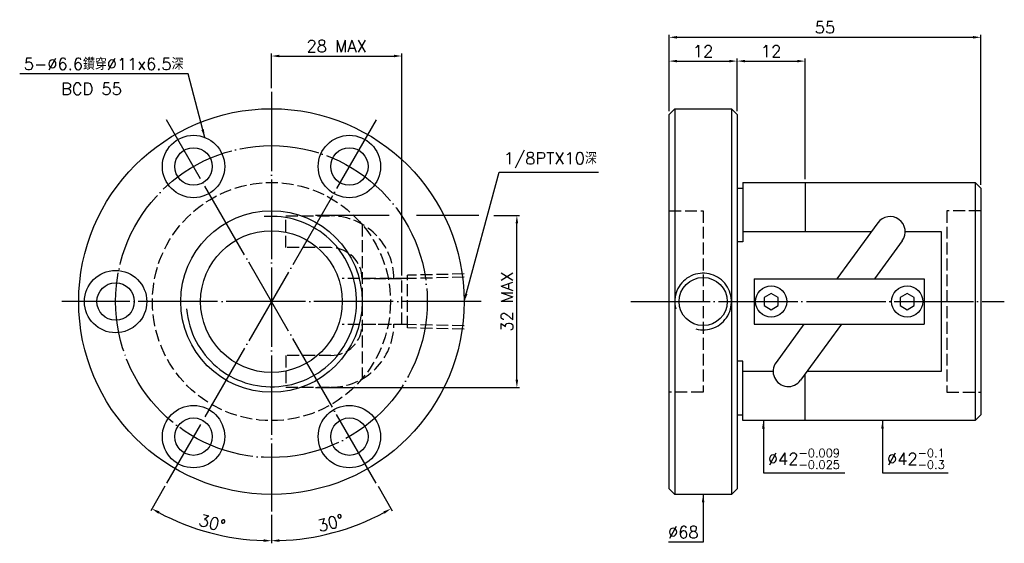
# Model space of a CAD drawing. Header units: millimetres. Extents: x 0 to 173, y 112 to 205.
import ezdxf
from ezdxf.enums import TextEntityAlignment as Align

# ---------------------------------------------------------------- set-up
doc = ezdxf.new("R2010")
doc.units = ezdxf.units.MM
doc.header["$LTSCALE"] = 0.7
for name, pattern in [('CENTER', [22, 20, -1, 0, -1]), ('DASHED', [4, 3, -1]), ('THIN', [200000, 200000, 0])]:
    doc.linetypes.add(name, pattern=pattern)
for name, color, linetype in [('DDVIEW', 7, 'Continuous'), ('NT', 7, 'Continuous'), ('NT-DIM', 2, 'Continuous'), ('SH', 7, 'Continuous'), ('SH-DIM', 2, 'Continuous')]:
    doc.layers.add(name, color=color, linetype=linetype)
doc.styles.get("Standard").update_dxf_attribs({"font": 'simplex.shx', "bigfont": 'chineset.shx'})
doc.dimstyles.new('ISO-25', dxfattribs={"dimscale": 0.7, "dimtxt": 3, "dimasz": 2, "dimexe": 0.646, "dimexo": 0.862, "dimgap": 1, "dimtad": 1, "dimdec": 3, "dimdsep": 46, "dimtxsty": 'Standard', "dimcen": 1.5, "dimclrd": 256, "dimclre": 256, "dimclrt": 256, "dimazin": 2, "dimtfac": 1, "dimtdec": 3, "dimtmove": 0, "dimatfit": 3, "dimfxl": 0, "dimtolj": 1, "dimlwd": -1, "dimlwe": -1, "dimarcsym": 0})

# ---------------------------------------------------------------- blocks, each defined once
blk = doc.blocks.new('*D10')
at = {"layer": 'Defpoints', "color": 0}
for p in [(169.31, 201.42), (114.31, 187.82), (169.31, 174.82)]:
    blk.add_point(p, dxfattribs=at)
at = {"layer": 'NT-DIM'}
for p, q in [((114.31, 188.42), (114.31, 201.87)), ((169.31, 175.42), (169.31, 201.87)), ((115.71, 201.42), (167.91, 201.42))]:
    blk.add_line(p, q, dxfattribs=at)
for points in [[(115.71, 201.65), (115.71, 201.19), (114.31, 201.42)], [(167.91, 201.65), (167.91, 201.19), (169.31, 201.42)]]:
    blk.add_solid(points, dxfattribs=at)
at = {"layer": 'NT-DIM', "insert": (141.81, 203.17), "char_height": 2.1, "attachment_point": 5}
blk.add_mtext('\\A1;55', dxfattribs=at)
blk = doc.blocks.new('*D11')
at = {"layer": 'Defpoints', "color": 0}
for p in [(138.31, 197.22), (126.31, 187.82), (138.31, 175.82)]:
    blk.add_point(p, dxfattribs=at)
at = {"layer": 'NT-DIM'}
for p, q in [((126.31, 188.42), (126.31, 197.67)), ((127.71, 197.22), (136.91, 197.22)), ((138.31, 176.42), (138.31, 197.67))]:
    blk.add_line(p, q, dxfattribs=at)
for points in [[(127.71, 197.45), (127.71, 196.99), (126.31, 197.22)], [(136.91, 197.45), (136.91, 196.99), (138.31, 197.22)]]:
    blk.add_solid(points, dxfattribs=at)
at = {"layer": 'NT-DIM', "insert": (132.31, 198.97), "char_height": 2.1, "attachment_point": 5}
blk.add_mtext('\\A1;12', dxfattribs=at)
blk = doc.blocks.new('*D12')
at = {"layer": 'Defpoints', "color": 0}
for p in [(126.31, 197.22), (114.31, 188.82), (126.31, 187.82)]:
    blk.add_point(p, dxfattribs=at)
at = {"layer": 'NT-DIM'}
for p, q in [((114.31, 189.42), (114.31, 197.67)), ((115.71, 197.22), (124.91, 197.22)), ((126.31, 188.42), (126.31, 197.67))]:
    blk.add_line(p, q, dxfattribs=at)
for points in [[(115.71, 197.45), (115.71, 196.99), (114.31, 197.22)], [(124.91, 197.45), (124.91, 196.99), (126.31, 197.22)]]:
    blk.add_solid(points, dxfattribs=at)
at = {"layer": 'NT-DIM', "insert": (120.31, 198.97), "char_height": 2.1, "attachment_point": 5}
blk.add_mtext('\\A1;12', dxfattribs=at)
blk = doc.blocks.new('*D14')
at = {"layer": 'Defpoints', "color": 0}
for p in [(67.15, 198.12), (44.15, 191.82), (67.15, 158.82)]:
    blk.add_point(p, dxfattribs=at)
at = {"layer": 'NT-DIM'}
for p, q in [((44.15, 192.42), (44.15, 198.57)), ((45.55, 198.12), (65.75, 198.12)), ((67.15, 159.42), (67.15, 198.57))]:
    blk.add_line(p, q, dxfattribs=at)
for points in [[(45.55, 198.35), (45.55, 197.89), (44.15, 198.12)], [(65.75, 198.35), (65.75, 197.89), (67.15, 198.12)]]:
    blk.add_solid(points, dxfattribs=at)
at = {"layer": 'NT-DIM', "insert": (55.65, 199.87), "char_height": 2.1, "attachment_point": 5}
blk.add_mtext('\\A1;28 MAX', dxfattribs=at)
blk = doc.blocks.new('*D15')
at = {"layer": 'Defpoints', "color": 0}
for p in [(51.33, 170), (87.45, 170), (51.33, 139.65)]:
    blk.add_point(p, dxfattribs=at)
at = {"layer": 'NT-DIM'}
for p, q in [((87.45, 141.05), (87.45, 168.6)), ((51.94, 139.65), (87.9, 139.65))]:
    blk.add_line(p, q, dxfattribs=at)
for points in [[(87.22, 168.6), (87.68, 168.6), (87.45, 170)], [(87.22, 141.05), (87.68, 141.05), (87.45, 139.65)]]:
    blk.add_solid(points, dxfattribs=at)
at = {"layer": 'NT-DIM', "insert": (85.7, 154.82), "char_height": 2.1, "attachment_point": 5, "rotation": 90}
blk.add_mtext('\\A1;32 MAX', dxfattribs=at)
blk = doc.blocks.new('*D26')
at = {"layer": 'Defpoints', "color": 0}
for p in [(44.15, 154.82), (44.15, 154.82), (62.65, 122.78), (44.15, 117.82), (51.47, 113.29)]:
    blk.add_point(p, dxfattribs=at)
at = {"layer": 'SH-DIM'}
for p, q in [((62.95, 122.26), (65.46, 117.91)), ((44.15, 117.22), (44.15, 112.2))]:
    blk.add_line(p, q, dxfattribs=at)
blk.add_arc((44.15, 154.82), 42.17, 271.9021, 298.0979, dxfattribs=at)
for points in [[(63.9, 117.82), (64.12, 117.42), (65.24, 118.3)], [(45.55, 112.44), (45.55, 112.91), (44.15, 112.65)]]:
    blk.add_solid(points, dxfattribs=at)
at = {"layer": 'SH-DIM', "insert": (54.61, 115.78), "char_height": 2.1, "attachment_point": 5, "rotation": 15}
blk.add_mtext('\\A1;30°', dxfattribs=at)
blk = doc.blocks.new('*D27')
at = {"layer": 'Defpoints', "color": 0}
for p in [(44.15, 154.82), (44.15, 154.82), (25.65, 122.78), (44.15, 117.82), (29.73, 115.19)]:
    blk.add_point(p, dxfattribs=at)
at = {"layer": 'SH-DIM'}
for p, q in [((25.35, 122.26), (22.84, 117.91)), ((44.15, 117.22), (44.15, 112.2))]:
    blk.add_line(p, q, dxfattribs=at)
blk.add_arc((44.15, 154.82), 42.17, 241.9021, 268.0979, dxfattribs=at)
for points in [[(24.17, 117.42), (24.4, 117.82), (23.06, 118.3)], [(42.75, 112.91), (42.75, 112.44), (44.15, 112.65)]]:
    blk.add_solid(points, dxfattribs=at)
at = {"layer": 'SH-DIM', "insert": (33.69, 115.78), "char_height": 2.1, "attachment_point": 5, "rotation": 345}
blk.add_mtext('\\A1;30°', dxfattribs=at)

msp = doc.modelspace()

# ---------------------------------------------------------------- linework, layer by layer
at = {"layer": 'DDVIEW', "color": 1, "linetype": 'DASHED'}
for p, q in [((60.1492, 168.423), (60.1492, 141.2201)), ((67.1492, 158.8216), (60.1492, 158.8216)), ((67.1492, 150.8216), (67.1492, 158.8216)), ((60.1492, 150.8216), (67.1492, 150.8216))]:
    msp.add_line(p, q, dxfattribs=at)
for points in [[(60.1492, 158.8216, 0.41421356), (54.6451, 164.3257), (46.6774, 164.3257), (46.6774, 169.9257), (54.6451, 169.9257, -0.41421356), (65.7492, 158.8216)], [(60.1492, 150.8216, -0.41421356), (54.6451, 145.3174), (46.6774, 145.3174), (46.6774, 139.7174), (54.6451, 139.7174, 0.41421356), (65.7492, 150.8216)]]:
    msp.add_lwpolyline(points, format="xyb", dxfattribs=at)
at = {"layer": 'NT', "color": 3, "linetype": 'CENTER'}
for p, q in [((44.1492, 191.8216), (44.1492, 117.8216)), ((62.6492, 186.8645), (25.6492, 122.7786)), ((62.6492, 122.7786), (25.6492, 186.8645)), ((81.1492, 154.8216), (7.1492, 154.8216))]:
    msp.add_line(p, q, dxfattribs=at)
at = {"layer": 'NT', "color": 7, "linetype": 'Continuous'}
for p, q in [((114.3147, 187.8216), (115.3147, 188.8216)), ((114.3147, 121.8216), (114.3147, 187.8216)), ((115.3147, 188.8216), (125.3147, 188.8216)), ((115.3147, 188.8216), (115.3147, 120.8216)), ((125.3147, 188.8216), (126.3147, 187.8216)), ((125.3147, 188.8216), (125.3147, 120.8216)), ((126.3147, 187.8216), (126.3147, 121.8216)), ((127.3147, 175.8216), (127.3147, 165.3572)), ((127.3147, 175.8216), (168.3147, 175.8216)), ((138.3147, 175.8216), (138.3147, 167.1504)), ((168.3147, 175.8216), (168.3147, 133.8216)), ((168.3147, 175.8216), (169.3147, 174.8216)), ((126.3147, 174.8216), (127.3147, 174.8216)), ((169.3147, 174.8216), (169.3147, 134.8216)), ((151.119, 168.7053), (143.914, 158.8216)), ((127.3147, 165.3572), (126.3147, 165.3572)), ((155.4503, 165.5479), (150.547, 158.8216)), ((129.3147, 158.8216), (159.3147, 158.8216)), ((129.3147, 158.8216), (129.3147, 150.8216)), ((159.3147, 158.8216), (159.3147, 150.8216)), ((129.3147, 150.8216), (159.3147, 150.8216)), ((138.0823, 150.8216), (133.179, 144.0953)), ((144.7153, 150.8216), (137.5103, 140.9379)), ((127.3147, 144.2859), (126.3147, 144.2859)), ((127.3147, 133.8216), (127.3147, 144.2859)), ((138.3147, 133.8216), (138.3147, 142.0413)), ((126.3147, 134.8216), (127.3147, 134.8216)), ((168.3147, 133.8216), (127.3147, 133.8216)), ((169.3147, 134.8216), (168.3147, 133.8216)), ((115.3147, 120.8216), (114.3147, 121.8216)), ((126.3147, 121.8216), (125.3147, 120.8216)), ((125.3147, 120.8216), (115.3147, 120.8216))]:
    msp.add_line(p, q, dxfattribs=at)
at = {"layer": 'NT', "color": 1, "linetype": 'DASHED'}
for p, q in [((114.3147, 170.8216), (120.3147, 170.8216)), ((120.3147, 170.8216), (120.3147, 138.8216)), ((169.3147, 170.8216), (163.3147, 170.8216)), ((163.3147, 170.8216), (163.3147, 138.8216)), ((120.3147, 138.8216), (114.3147, 138.8216)), ((163.3147, 138.8216), (169.3147, 138.8216))]:
    msp.add_line(p, q, dxfattribs=at)
at = {"layer": 'NT', "color": 7, "linetype": 'Continuous'}
for points in [[(127.3147, 167.1504), (149.9855, 167.1504)], [(155.9645, 167.1504), (162.3147, 167.1504), (162.3147, 142.4927), (138.6438, 142.4927)], [(132.6648, 142.4927), (127.3147, 142.4927)]]:
    msp.add_lwpolyline(points, dxfattribs=at)
at = {"layer": 'NT', "color": 1, "linetype": 'DASHED'}
msp.add_lwpolyline([(61.1492, 154.8216), (61.1492, 154.8216), (61.1492, 154.8216), (61.1492, 154.8216), (61.1492, 154.8216)], dxfattribs=at)
at = {"layer": 'NT', "color": 7, "linetype": 'Continuous'}
for points in [[(132.3147, 156.2649), (131.0647, 155.5433), (131.0647, 154.0999), (132.3147, 153.3782), (133.5647, 154.0999), (133.5647, 155.5433)], [(156.3147, 156.2649), (155.0647, 155.5433), (155.0647, 154.0999), (156.3147, 153.3782), (157.5647, 154.0999), (157.5647, 155.5433)]]:
    msp.add_lwpolyline(points, close=True, dxfattribs=at)
for centre, radius in [((44.1492, 154.8216), 34), ((30.3992, 178.6373), 5.5), ((57.8992, 178.6373), 5.5), ((30.3992, 178.6373), 3.3), ((57.8992, 178.6373), 3.3), ((44.1492, 154.8216), 16), ((44.1492, 154.8216), 12.5), ((16.6492, 154.8216), 5.5), ((16.6492, 154.8216), 3.3), ((132.3147, 154.8216), 2.75), ((156.3147, 154.8216), 2.75), ((30.3992, 131.0059), 5.5), ((57.8992, 131.0059), 5.5), ((30.3992, 131.0059), 3.3), ((57.8992, 131.0059), 3.3)]:
    msp.add_circle(centre, radius, dxfattribs=at)
at = {"layer": 'NT', "color": 3, "linetype": 'CENTER'}
msp.add_circle((44.1492, 154.8216), 27.5, dxfattribs=at)
at = {"layer": 'NT', "color": 1, "linetype": 'DASHED'}
msp.add_circle((44.1492, 154.8216), 21, dxfattribs=at)
at = {"layer": 'NT', "color": 5, "linetype": 'THIN'}
msp.add_arc((44.1492, 154.8216), 15.028, 185, 95, dxfattribs=at)
at = {"layer": 'NT', "color": 7, "linetype": 'Continuous'}
for centre, start, end in [((153.2847, 167.1266), 323.909, 143.909), ((135.3447, 142.5166), 143.909, 323.909)]:
    msp.add_arc(centre, 2.68, start, end, dxfattribs=at)
at = {"layer": 'NT-DIM'}
for p, q in [((64.9066, 169.998), (51.9362, 169.998)), ((80.7393, 169.998), (69.7192, 169.998)), ((83.4084, 169.998), (87.9014, 169.998))]:
    msp.add_line(p, q, dxfattribs=at)
at = {"layer": 'NT-DIM', "color": 7, "linetype": 'Continuous'}
msp.add_circle((120.3147, 154.8216), 4.25, dxfattribs=at)
at = {"layer": 'NT-DIM', "color": 5, "linetype": 'THIN'}
msp.add_arc((120.3147, 154.8216), 5, 255, 195, dxfattribs=at)
at = {"layer": 'SH', "color": 1, "linetype": 'DASHED'}
for p, q in [((68.1492, 158.8734), (56.6528, 158.8734)), ((78.1492, 159.6856), (68.1492, 159.4544)), ((68.1492, 150.1887), (68.1492, 159.4544)), ((78.1492, 159.1046), (68.1492, 158.8734)), ((68.1492, 150.7697), (56.6528, 150.7697)), ((78.1492, 150.5386), (68.1492, 150.7697)), ((78.1492, 149.9576), (68.1492, 150.1887))]:
    msp.add_line(p, q, dxfattribs=at)
at = {"layer": 'SH', "color": 3, "linetype": 'CENTER'}
msp.add_line((107.5404, 154.8216), (173.4483, 154.8216), dxfattribs=at)

# ---------------------------------------------------------------- texts
at = {"layer": 'NT-DIM'}
msp.add_text('BCD 55', height=2.1, dxfattribs=at).set_placement((12.4016, 193.3621), align=Align.TOP_CENTER)
at = {"layer": 'NT-DIM', "char_height": 2.1}
for s, insert, attachment_point in [('\\A1;5-%%c6.6鑽穿%%c11x6.5深', (28.6297, 195.6616), 9), ('\\A1;1/8PTX10深', (85.1495, 178.3261), 7), ('\\A1;\\A1;\\A1;%%c42{\\H0.7x;\\S-0.009^ -0.025;}', (131.7411, 125.3216), 7), ('\\A1;\\A1;\\A1;%%c42{\\H0.7x;\\S-0.1^ -0.3;}', (152.755, 125.3216), 7), ('\\A1;%%c68', (119.5147, 113.1216), 9)]:
    msp.add_mtext(s, dxfattribs=dict(at, insert=insert, attachment_point=attachment_point))

# ---------------------------------------------------------------- dimensions: what is measured, and where the dimension line sits
at = {"layer": 'NT-DIM'}
for base, p1, p2, picture, middle in [((169.3147, 201.4216), (114.3147, 187.8216), (169.3147, 174.8216), '*D10', (141.8147, 203.1716)), ((126.3147, 197.2216), (114.3147, 188.8216), (126.3147, 187.8216), '*D12', (120.3147, 198.9716)), ((138.3147, 197.2216), (126.3147, 187.8216), (138.3147, 175.8216), '*D11', (132.3147, 198.9716))]:
    dim = msp.add_linear_dim(base=base, p1=p1, p2=p2, dimstyle='ISO-25', dxfattribs=at)
    dim.commit()
    dim.dimension.update_dxf_attribs({"geometry": picture, "text_midpoint": middle})
dim = msp.add_linear_dim(base=(67.1492, 198.1216), p1=(44.1492, 191.8216), p2=(67.1492, 158.8216), text='28 MAX', dimstyle='ISO-25', dxfattribs=at)
dim.commit()
dim.dimension.update_dxf_attribs({"geometry": '*D14', "text_midpoint": (55.6492, 199.8716)})
dim = msp.add_linear_dim(base=(87.4492, 169.998), p1=(51.3328, 139.6452), p2=(51.3328, 169.998), angle=90, text='32 MAX', dimstyle='ISO-25', override={"dimse2": 1}, dxfattribs=at)
dim.commit()
dim.dimension.update_dxf_attribs({"geometry": '*D15', "text_midpoint": (85.6992, 154.8216)})
at = {"layer": 'SH-DIM'}
for base, line2, picture, middle in [((29.7254, 115.1923), ((44.1492, 154.8216), (25.6492, 122.7786)), '*D27', (33.6871, 115.7764)), ((51.4724, 113.2897), ((62.6492, 122.7786), (44.1492, 154.8216)), '*D26', (54.6113, 115.7764))]:
    dim = msp.add_angular_dim_2l(base=base, line1=((44.1492, 154.8216), (44.1492, 117.8216)), line2=line2, dimstyle='ISO-25', dxfattribs=at)
    dim.commit()
    dim.dimension.update_dxf_attribs({"geometry": picture, "text_midpoint": middle})

# ---------------------------------------------------------------- leaders
at = {"layer": 'NT-DIM', "annotation_type": 0, "has_hookline": 1}
for points, hookline_direction, text_width in [([(32.3736, 183.7707), (29.4296, 194.9566), (29.3297, 194.9616)], 1, 28.9), ([(78.1492, 154.8216), (84.3496, 177.629), (84.4495, 177.6261)], 0, 16.7), ([(130.9411, 133.8216), (130.9411, 124.6216), (131.0411, 124.6216)], 0, 13.6), ([(151.955, 133.8216), (151.955, 124.6216), (152.055, 124.6216)], 0, 10.8), ([(120.3147, 120.8216), (120.3147, 112.4216), (120.2147, 112.4216)], 1, 5.3)]:
    msp.add_leader(points, dimstyle='ISO-25', dxfattribs=dict(at, hookline_direction=hookline_direction, text_width=text_width))

doc.saveas('drawing.dxf')
